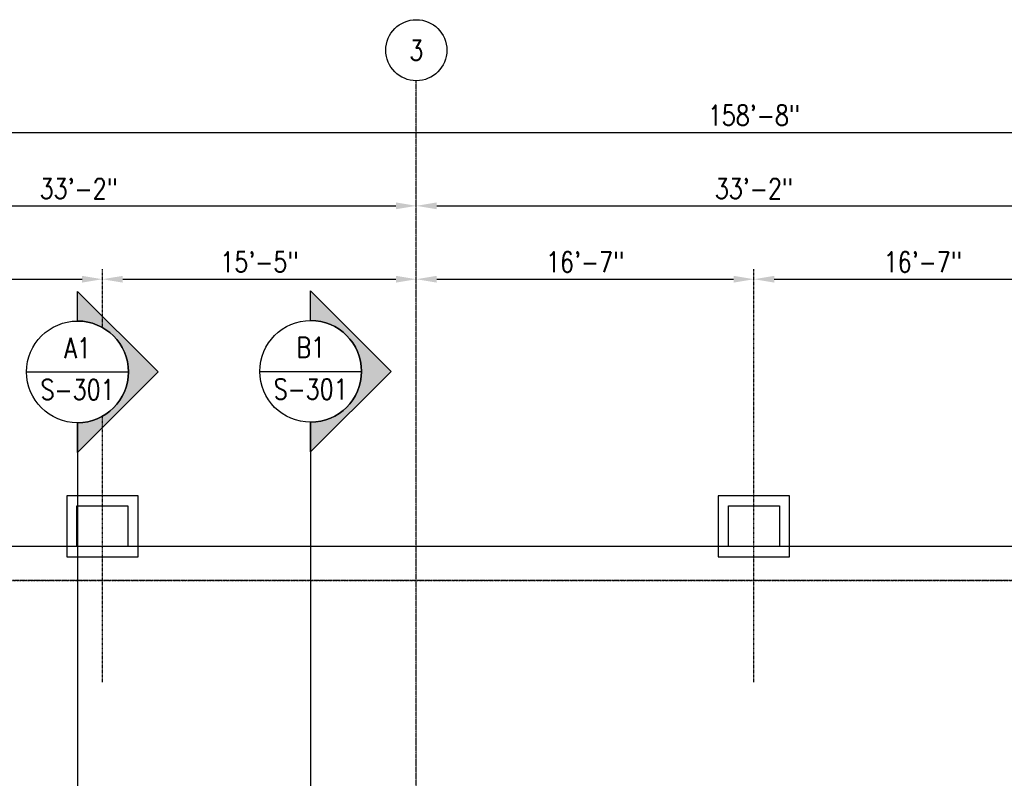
# Model space of a CAD drawing. Header units: inches. Extents: x -266 to 18759, y 463 to 1824.
# Tile 59 of 100: x 768 to 1349, y 1377 to 1824. Entities that reach past the tile are written whole.
import ezdxf
from ezdxf import colors
from ezdxf.entities.mleader import LeaderData, LeaderLine
from ezdxf.enums import TextEntityAlignment as Align
from ezdxf.math import Vec2, Vec3

# ---------------------------------------------------------------- set-up
doc = ezdxf.new("R2010")
doc.units = ezdxf.units.IN
doc.header["$MEASUREMENT"] = 0
for name, pattern in [('Center 1_4_', [0.53125, 0.25, -0.09375, 0.09375, -0.09375]), ('CENTER2', [1.125, 0.75, -0.125, 0.125, -0.125]), ('Dash', [0.25, 0.125, -0.125])]:
    doc.linetypes.add(name, pattern=pattern)
doc.layers.get('Defpoints').update_dxf_attribs({"color": 6})
for name, color, linetype in [('A-DETL-CNTR', 3, 'Center 1_4_'), ('A-WALL', 4, 'Continuous'), ('A-WALL-HDLN', 3, 'Dash'), ('G-ANNO-SYMB', 2, 'Continuous'), ('S-ANNO-DIMS', 1, 'Continuous'), ('S-ANNO-NOTE', 2, 'Continuous'), ('S-ANNO-SYMB', 2, 'Continuous'), ('S-ANNO-TEXT', 2, 'Continuous'), ('S-GRID', 1, 'CENTER2'), ('S-GRID-IDEN', 1, 'Continuous')]:
    doc.layers.add(name, color=color, linetype=linetype)
doc.styles.add('Annotative', font='romans.shx', dxfattribs={"width": 0.8, "height": 0.125})
doc.styles.add('Arial', font='romans.shx', dxfattribs={"width": 0.8})
doc.styles.add('ROMANS', font='romans.shx', dxfattribs={"width": 0.8})
doc.dimstyles.new('Annotative', dxfattribs={"dimscale": 0, "dimtxt": 0.125, "dimasz": 0.125, "dimexe": 0.0625, "dimexo": 0.03125, "dimgap": 0.03125, "dimtad": 1, "dimdec": 3, "dimzin": 3, "dimdsep": 46, "dimlunit": 4, "dimtxsty": 'Annotative', "dimcen": 0.09, "dimclrd": 256, "dimclrt": 2, "dimazin": 2, "dimtfac": 1, "dimtdec": 3, "dimtmove": 1, "dimatfit": 3, "dimfxl": 1, "dimtfill": 1, "dimfrac": 2, "dimtolj": 1, "dimtzin": 0, "dimlwd": -1, "dimarcsym": 0})

# ---------------------------------------------------------------- blocks, each defined once
blk = doc.blocks.new('Grid - Circle 3_8_-570341-03_SP_Framing Framing Plan-BO SLAB HIGH_DOC')
at = {"layer": 'S-GRID-IDEN'}
blk.add_circle((0, 0), 0.1875, dxfattribs=at)
blk = doc.blocks.new('*D22')
at = {"layer": 'Defpoints', "color": 0, "transparency": 16777216}
for p in [(1002.08, 1714.15), (604.08, 1513.21), (1002.08, 1513.21)]:
    blk.add_point(p, dxfattribs=at)
at = {"layer": 'S-ANNO-DIMS', "transparency": 16777216}
blk.add_line((616.08, 1714.15), (990.08, 1714.15), dxfattribs=at)
for points in [[(616.08, 1716.15), (616.08, 1712.15), (604.08, 1714.15)], [(990.08, 1716.15), (990.08, 1712.15), (1002.08, 1714.15)]]:
    blk.add_solid(points, dxfattribs=at)
at = {"layer": 'S-ANNO-DIMS', "color": 2, "lineweight": -3, "transparency": 16777216, "insert": (803.08, 1724.29), "char_height": 12, "width": 60.1647, "attachment_point": 5, "style": 'Annotative'}
blk.add_mtext('\\A1;33\'-2"', dxfattribs=at)
blk = doc.blocks.new('*D21')
at = {"layer": 'Defpoints', "color": 0, "transparency": 16777216}
for p in [(1400.08, 1714.15), (1002.08, 1513.21), (1400.08, 1513.21)]:
    blk.add_point(p, dxfattribs=at)
at = {"layer": 'S-ANNO-DIMS', "transparency": 16777216}
blk.add_line((1014.08, 1714.15), (1388.08, 1714.15), dxfattribs=at)
for points in [[(1014.08, 1716.15), (1014.08, 1712.15), (1002.08, 1714.15)], [(1388.08, 1716.15), (1388.08, 1712.15), (1400.08, 1714.15)]]:
    blk.add_solid(points, dxfattribs=at)
at = {"layer": 'S-ANNO-DIMS', "color": 2, "lineweight": -3, "transparency": 16777216, "insert": (1201.08, 1724.29), "char_height": 12, "width": 60.1647, "attachment_point": 5, "style": 'Annotative'}
blk.add_mtext('\\A1;33\'-2"', dxfattribs=at)
blk = doc.blocks.new('*D20')
at = {"layer": 'Defpoints', "color": 0, "transparency": 16777216}
for p in [(2153.08, 1757.41), (249.08, 1513.21), (2153.08, 1513.21)]:
    blk.add_point(p, dxfattribs=at)
at = {"layer": 'S-ANNO-DIMS', "transparency": 16777216}
blk.add_line((261.08, 1757.41), (2141.08, 1757.41), dxfattribs=at)
for points in [[(261.08, 1759.41), (261.08, 1755.41), (249.08, 1757.41)], [(2141.08, 1759.41), (2141.08, 1755.41), (2153.08, 1757.41)]]:
    blk.add_solid(points, dxfattribs=at)
at = {"layer": 'S-ANNO-DIMS', "color": 2, "lineweight": -3, "transparency": 16777216, "insert": (1201.08, 1767.56), "char_height": 12, "width": 71.0179, "attachment_point": 5, "style": 'Annotative'}
blk.add_mtext('\\A1;158\'-8"', dxfattribs=at)
blk = doc.blocks.new('*D42')
at = {"layer": 'Defpoints', "color": 0, "transparency": 16777216}
for p in [(817.08, 1670.88), (817.08, 1543.21), (604.08, 1513.21)]:
    blk.add_point(p, dxfattribs=at)
at = {"layer": 'S-ANNO-DIMS', "transparency": 16777216}
blk.add_line((616.08, 1670.88), (805.08, 1670.88), dxfattribs=at)
for points in [[(616.08, 1672.88), (616.08, 1668.88), (604.08, 1670.88)], [(805.08, 1672.88), (805.08, 1668.88), (817.08, 1670.88)]]:
    blk.add_solid(points, dxfattribs=at)
at = {"layer": 'S-ANNO-DIMS', "color": 2, "lineweight": -3, "transparency": 16777216, "insert": (710.58, 1681.03), "char_height": 12, "width": 60.1647, "attachment_point": 5, "style": 'Annotative'}
blk.add_mtext('\\A1;17\'-9"', dxfattribs=at)
blk = doc.blocks.new('*D43')
at = {"layer": 'Defpoints', "color": 0, "transparency": 16777216}
for p in [(1002.08, 1670.88), (817.08, 1543.21), (1002.08, 1513.21)]:
    blk.add_point(p, dxfattribs=at)
at = {"layer": 'S-ANNO-DIMS', "transparency": 16777216}
blk.add_line((829.08, 1670.88), (990.08, 1670.88), dxfattribs=at)
for points in [[(829.08, 1672.88), (829.08, 1668.88), (817.08, 1670.88)], [(990.08, 1672.88), (990.08, 1668.88), (1002.08, 1670.88)]]:
    blk.add_solid(points, dxfattribs=at)
at = {"layer": 'S-ANNO-DIMS', "color": 2, "lineweight": -3, "transparency": 16777216, "insert": (909.58, 1681.03), "char_height": 12, "width": 60.1647, "attachment_point": 5, "style": 'Annotative'}
blk.add_mtext('\\A1;15\'-5"', dxfattribs=at)
blk = doc.blocks.new('*D44')
at = {"layer": 'Defpoints', "color": 0, "transparency": 16777216}
for p in [(1201.08, 1670.88), (1201.08, 1543.21), (1002.08, 1513.21)]:
    blk.add_point(p, dxfattribs=at)
at = {"layer": 'S-ANNO-DIMS', "transparency": 16777216}
blk.add_line((1014.08, 1670.88), (1189.08, 1670.88), dxfattribs=at)
for points in [[(1014.08, 1672.88), (1014.08, 1668.88), (1002.08, 1670.88)], [(1189.08, 1672.88), (1189.08, 1668.88), (1201.08, 1670.88)]]:
    blk.add_solid(points, dxfattribs=at)
at = {"layer": 'S-ANNO-DIMS', "color": 2, "lineweight": -3, "transparency": 16777216, "insert": (1101.58, 1681.03), "char_height": 12, "width": 60.1647, "attachment_point": 5, "style": 'Annotative'}
blk.add_mtext('\\A1;16\'-7"', dxfattribs=at)
blk = doc.blocks.new('*D45')
at = {"layer": 'Defpoints', "color": 0, "transparency": 16777216}
for p in [(1400.08, 1670.88), (1201.08, 1543.21), (1400.08, 1513.21)]:
    blk.add_point(p, dxfattribs=at)
at = {"layer": 'S-ANNO-DIMS', "transparency": 16777216}
blk.add_line((1213.08, 1670.88), (1388.08, 1670.88), dxfattribs=at)
for points in [[(1213.08, 1672.88), (1213.08, 1668.88), (1201.08, 1670.88)], [(1388.08, 1672.88), (1388.08, 1668.88), (1400.08, 1670.88)]]:
    blk.add_solid(points, dxfattribs=at)
at = {"layer": 'S-ANNO-DIMS', "color": 2, "lineweight": -3, "transparency": 16777216, "insert": (1300.58, 1681.03), "char_height": 12, "width": 60.1647, "attachment_point": 5, "style": 'Annotative'}
blk.add_mtext('\\A1;16\'-7"', dxfattribs=at)
blk = doc.blocks.new('*U12')
at = {"lineweight": -3}
h = blk.add_hatch(color=256, dxfattribs=at)
edge = h.paths.add_edge_path()
edge.add_line((0, 0.3516), (0, 0.5339))
edge.add_line((0, 0.5339), (0.4947, 0.0391))
edge.add_line((0.4947, 0.0391), (0, -0.4556))
edge.add_line((0, -0.4556), (0, -0.2734))
edge.add_arc((0, 0.0391), 0.3125, 270, 450)
for p, q in [((0.4947, 0.0391), (0, 0.5339)), ((-0.3125, 0.0391), (0.3125, 0.0391)), ((0, -0.4556), (0.4947, 0.0391))]:
    blk.add_line(p, q, dxfattribs=at)
at = {"linetype": 'Continuous', "lineweight": -3}
blk.add_line((0, -0.2734), (0, -8.2514), dxfattribs=at)
at = {"lineweight": -3, "flags": 128}
blk.add_lwpolyline([(0, 0.3516), (0, 0.5339), (0.4947, 0.0391), (0, -0.4556), (0, -0.2734, 1), (0, 0.3516)], format="xyb", close=True, dxfattribs=at)
blk.add_lwpolyline([(0.0156, 0.3516), (0.0156, 0.3516)], dxfattribs=at)
blk.add_lwpolyline([(0.0156, 0.3516), (0.0156, 0.3516)], dxfattribs=at)
at = {"lineweight": -3}
blk.add_circle((0, 0.0391), 0.3125, dxfattribs=at)
at = {"linetype": 'Continuous', "lineweight": -3, "style": 'Arial'}
blk.add_attdef('X#', text='', height=0.0938, dxfattribs=at).set_placement((0, 0.086), align=Align.BOTTOM_CENTER)
blk.add_attdef('X-###', text='', height=0.0938, dxfattribs=at).set_placement((0, -0.0077), align=Align.TOP_CENTER)
blk = doc.blocks.new('*U13')
at = {"lineweight": -3}
h = blk.add_hatch(color=256, dxfattribs=at)
edge = h.paths.add_edge_path()
edge.add_line((0, 0.3516), (0, 0.5339))
edge.add_line((0, 0.5339), (0.4947, 0.0391))
edge.add_line((0.4947, 0.0391), (0, -0.4556))
edge.add_line((0, -0.4556), (0, -0.2734))
edge.add_arc((0, 0.0391), 0.3125, 270, 450)
for p, q in [((0.4947, 0.0391), (0, 0.5339)), ((-0.3125, 0.0391), (0.3125, 0.0391)), ((0, -0.4556), (0.4947, 0.0391))]:
    blk.add_line(p, q, dxfattribs=at)
at = {"linetype": 'Continuous', "lineweight": -3}
blk.add_line((0, -0.2734), (0, -9.7784), dxfattribs=at)
at = {"lineweight": -3, "flags": 128}
blk.add_lwpolyline([(0, 0.3516), (0, 0.5339), (0.4947, 0.0391), (0, -0.4556), (0, -0.2734, 1), (0, 0.3516)], format="xyb", close=True, dxfattribs=at)
blk.add_lwpolyline([(0.0156, 0.3516), (0.0156, 0.3516)], dxfattribs=at)
blk.add_lwpolyline([(0.0156, 0.3516), (0.0156, 0.3516)], dxfattribs=at)
at = {"lineweight": -3}
blk.add_circle((0, 0.0391), 0.3125, dxfattribs=at)
at = {"linetype": 'Continuous', "lineweight": -3, "style": 'Arial'}
blk.add_attdef('X#', text='', height=0.0938, dxfattribs=at).set_placement((0, 0.086), align=Align.BOTTOM_CENTER)
blk.add_attdef('X-###', text='', height=0.0938, dxfattribs=at).set_placement((0, -0.0077), align=Align.TOP_CENTER)

msp = doc.modelspace()

# ---------------------------------------------------------------- linework, layer by layer
at = {"layer": 'A-DETL-CNTR', "lineweight": -3}
for p, q in [((817.0774, 1642.3995), (817.0774, 1676.8828)), ((1201.0774, 1433.2059), (1201.0774, 1676.8828)), ((817.0774, 1433.2059), (817.0774, 1590.0903))]:
    msp.add_line(p, q, dxfattribs=at)
at = {"layer": 'A-WALL', "lineweight": -3}
for p, q in [((796.0774, 1513.2059), (454.0774, 1513.2059)), ((802.0754, 1513.2059), (796.0793, 1513.2059)), ((838.0754, 1513.2059), (832.0793, 1513.2059)), ((1180.0774, 1513.2059), (838.0774, 1513.2059)), ((1186.0754, 1513.2059), (1180.0793, 1513.2059)), ((1222.0754, 1513.2059), (1216.0793, 1513.2059)), ((1564.0774, 1513.2059), (1222.0774, 1513.2059))]:
    msp.add_line(p, q, dxfattribs=at)
for points in [[(796.0774, 1543.2059), (796.0774, 1507.2059), (838.0774, 1507.2059), (838.0774, 1543.2059)], [(1180.0774, 1543.2059), (1180.0774, 1507.2059), (1222.0774, 1507.2059), (1222.0774, 1543.2059)], [(832.0774, 1537.2059), (832.0774, 1513.2059), (802.0774, 1513.2059), (802.0774, 1537.2059)], [(1216.0774, 1537.2059), (1216.0774, 1513.2059), (1186.0774, 1513.2059), (1186.0774, 1537.2059)]]:
    msp.add_lwpolyline(points, close=True, dxfattribs=at)
at = {"layer": 'A-WALL-HDLN'}
msp.add_lwpolyline([(249.0774, 893.2059), (249.0774, 1493.2059), (2153.0774, 1493.2059), (2153.0774, 893.2059)], dxfattribs=at)
at = {"layer": 'S-GRID', "lineweight": -3}
for p, q in [((1002.0774, 820.1184), (1002.0774, 1787.9327)), ((2229.5745, 1493.2059), (-105.9934, 1493.2059))]:
    msp.add_line(p, q, dxfattribs=at)

# ---------------------------------------------------------------- block references
at = {"layer": 'G-ANNO-SYMB', "lineweight": -3}
ref = msp.add_blockref('*U12', (802.3828, 1612.4874), dxfattribs=dict(at, xscale=96, yscale=96, zscale=96))
ref.add_attrib('X-###', 'S-301', dxfattribs={"layer": 'S-ANNO-SYMB', "color": 1, "linetype": 'Continuous', "lineweight": -2, "height": 12, "style": 'ROMANS', "width": 0.8}).set_placement((802.3828, 1611.7449), align=Align.TOP_CENTER)
ref.add_attrib('X#', 'A1', dxfattribs={"layer": 'S-ANNO-TEXT', "color": 1, "linetype": 'Continuous', "lineweight": -2, "height": 12, "style": 'ROMANS', "width": 0.8}).set_placement((802.3828, 1620.7449), align=Align.BOTTOM_CENTER)
ref = msp.add_blockref('*U13', (939.7923, 1612.7822), dxfattribs=dict(at, xscale=96, yscale=96, zscale=96))
ref.add_attrib('X-###', 'S-301', dxfattribs={"layer": 'S-ANNO-SYMB', "color": 1, "linetype": 'Continuous', "lineweight": -2, "height": 12, "style": 'ROMANS', "width": 0.8}).set_placement((939.7923, 1612.0397), align=Align.TOP_CENTER)
ref.add_attrib('X#', 'B1', dxfattribs={"layer": 'S-ANNO-TEXT', "color": 1, "linetype": 'Continuous', "lineweight": -2, "height": 12, "style": 'ROMANS', "width": 0.8}).set_placement((939.7923, 1621.0397), align=Align.BOTTOM_CENTER)
at = {"layer": 'S-GRID-IDEN', "lineweight": -3, "xscale": 95.99999999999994, "yscale": 95.99999999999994, "zscale": 95.99999999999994}
msp.add_blockref('Grid - Circle 3_8_-570341-03_SP_Framing Framing Plan-BO SLAB HIGH_DOC', (1002.0774, 1805.9327), dxfattribs=at)

# ---------------------------------------------------------------- texts
at = {"layer": 'S-GRID-IDEN', "lineweight": -3, "insert": (1002.0774, 1805.9327), "char_height": 12, "width": 12, "attachment_point": 5, "style": 'Annotative'}
msp.add_mtext('3', dxfattribs=at)

# ---------------------------------------------------------------- dimensions: what is measured, and where the dimension line sits
at = {"layer": 'S-ANNO-DIMS', "lineweight": -3}
for base, p1, p2, picture, middle in [((2153.0774, 1757.4129), (249.0774, 1513.2059), (2153.0774, 1513.2059), '*D20', (1201.0774, 1767.5557)), ((1002.0774, 1714.1478), (604.0774, 1513.2059), (1002.0774, 1513.2059), '*D22', (803.0774, 1724.2907)), ((1400.0774, 1714.1478), (1002.0774, 1513.2059), (1400.0774, 1513.2059), '*D21', (1201.0774, 1724.2907)), ((817.0774, 1670.8828), (604.0774, 1513.2059), (817.0774, 1543.2059), '*D42', (710.5774, 1681.0256)), ((1002.0774, 1670.8828), (817.0774, 1543.2059), (1002.0774, 1513.2059), '*D43', (909.5774, 1681.0256)), ((1201.0774, 1670.8828), (1002.0774, 1513.2059), (1201.0774, 1543.2059), '*D44', (1101.5774, 1681.0256)), ((1400.0774, 1670.8828), (1201.0774, 1543.2059), (1400.0774, 1513.2059), '*D45', (1300.5774, 1681.0256))]:
    dim = msp.add_linear_dim(base=base, p1=p1, p2=p2, dimstyle='Annotative', override={"dimpost": '\\X', "dimse1": 1, "dimse2": 1, "dimtfill": 0}, dxfattribs=at)
    dim.commit()
    dim.dimension.update_dxf_attribs({"geometry": picture, "text_midpoint": middle})

# ---------------------------------------------------------------- leaders
at = {"layer": 'S-ANNO-NOTE', "lineweight": -3}
ml = msp.add_multileader_mtext('Standard', dxfattribs=at)
ml.set_content('INSIDE FACE OF WALL', color=256, style='Annotative')
ml.set_leader_properties(color=1, linetype='ByLayer', lineweight=-1)
ml.build(insert=Vec2(0, 0))
ml.multileader.update_dxf_attribs({"text_right_attachment_type": 3, "dogleg_length": 0.125, "arrow_head_size": 12, "scale": 96})
ctx = ml.context
ctx.base_point, ctx.scale, ctx.char_height, ctx.arrow_head_size, ctx.landing_gap_size, ctx.plane_origin = Vec3(309.1015, 1614.9652), 96, 12, 12, 8.64, Vec3(142.5762, 1543.2147)
ctx.right_attachment = 3
notes = []
notes.append((ctx, [(0, (1, 1, 0), (297.1015, 1614.9652), (1, 0), 12, [(0, [(249.0774, 1572.7515)], 0, [])])]))
ctx.mtext.insert, ctx.mtext.width, ctx.mtext.defined_height, ctx.mtext.flow_direction = Vec3(317.7415, 1620.9652), 92.434762, 50.638, 5
ml = msp.add_multileader_mtext('Standard', dxfattribs=at)
ml.set_content('TOP OF CONC SLAB ELEV = 16\'-6 1/4" ', color=256, style='Annotative')
ml.set_leader_properties(color=1, linetype='ByLayer', lineweight=-1)
ml.build(insert=Vec2(0, 0))
ml.multileader.update_dxf_attribs({"text_right_attachment_type": 3, "dogleg_length": 0.125, "arrow_head_size": 12, "scale": 96})
ctx = ml.context
ctx.base_point, ctx.scale, ctx.char_height, ctx.arrow_head_size, ctx.landing_gap_size, ctx.plane_origin = Vec3(-4.4088, 1598.7476), 96, 12, 12, 8.64, Vec3(-108.8048, 1543.2147)
ctx.right_attachment = 3
notes.append((ctx, [(1, (1, 1, 0), (215.0426, 1576.4619), (-1, 0), 12, [(0, [(308.6979, 1513.2059)], 0, [])])]))
ctx.mtext.insert, ctx.mtext.width, ctx.mtext.defined_height, ctx.mtext.flow_direction = Vec3(4.2312, 1606.7476), 195.361278, 50.638, 5
ml = msp.add_multileader_mtext('Standard', dxfattribs=at)
ml.set_content('INSIDE FACE OF WALL', color=256, style='Annotative')
ml.set_leader_properties(color=1, linetype='ByLayer', lineweight=-1)
ml.build(insert=Vec2(0, 0))
ml.multileader.update_dxf_attribs({"text_right_attachment_type": 3, "dogleg_length": 0.125, "arrow_head_size": 12, "scale": 96})
ctx = ml.context
ctx.base_point, ctx.scale, ctx.char_height, ctx.arrow_head_size, ctx.landing_gap_size, ctx.plane_origin = Vec3(-4.4088, 1428.9679), 96, 12, 12, 8.64, Vec3(-108.8048, 1375.7208)
ctx.right_attachment = 3
notes.append((ctx, [(1, (1, 1, 0), (111.2712, 1408.9679), (-1, 0), 12, [(0, [(196.835, 1493.2059)], 0, [])])]))
ctx.mtext.insert, ctx.mtext.width, ctx.mtext.defined_height, ctx.mtext.flow_direction = Vec3(4.2312, 1434.9679), 101.061947, 50.638, 5
for ctx, leaders in notes:
    for number, flags, end, landing, length, lines in leaders:
        leader = LeaderData()
        leader.index, (leader.has_last_leader_line, leader.has_dogleg_vector, leader.attachment_direction) = number, flags
        leader.last_leader_point, leader.dogleg_vector, leader.dogleg_length = Vec3(end), Vec3(landing), length
        for number, points, colour, breaks in lines:
            line = LeaderLine()
            line.index, line.vertices, line.color, line.breaks = number, Vec3.list(points), colors.encode_raw_color(colour), breaks
            leader.lines.append(line)
        ctx.leaders.append(leader)

doc.saveas('drawing.dxf')
